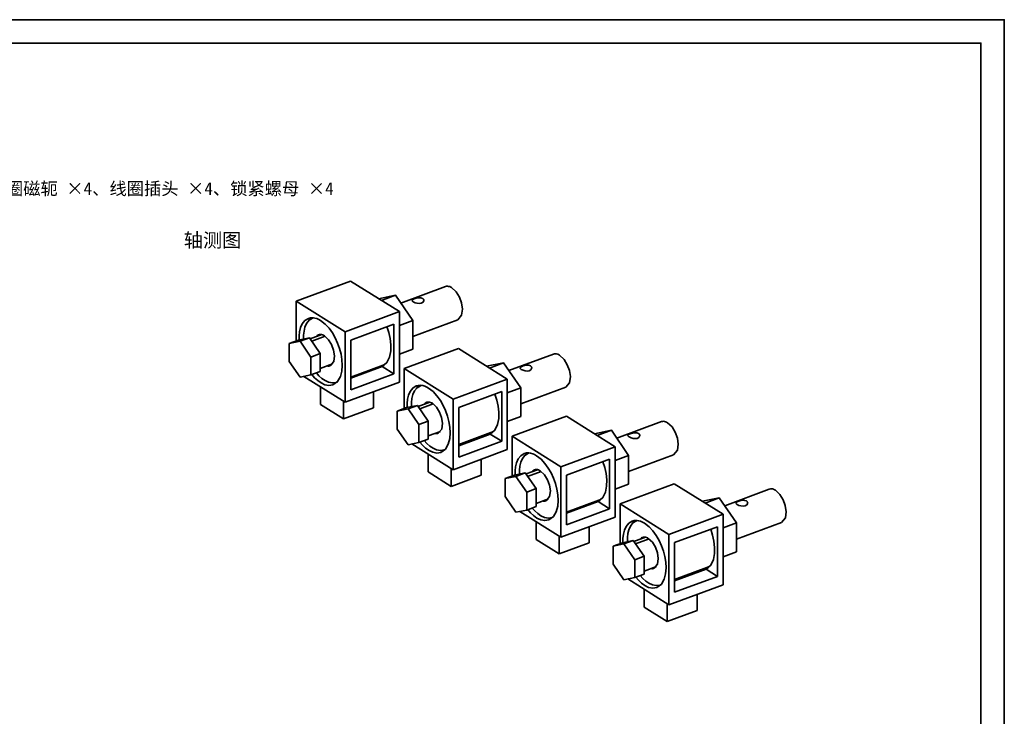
# Model space of a CAD drawing. Header units: millimetres. Extents: x 0 to 420, y 0 to 297.
# Tile 20 of 20: x 210 to 420, y 148 to 297. Entities that reach past the tile are written whole.
import ezdxf
from ezdxf.enums import TextEntityAlignment as Align

# ---------------------------------------------------------------- set-up
doc = ezdxf.new("R2010")
doc.units = ezdxf.units.MM
for name, color, linetype, lineweight, true_color in [('FRAME', 7, 'Continuous', 35, 0x3c3c3c), ('OUTLINE', 7, 'Continuous', 35, 0x141414), ('TEXT', 7, 'Continuous', 18, 0x141414)]:
    doc.layers.add(name, color=color, linetype=linetype, lineweight=lineweight, true_color=true_color)
doc.styles.add('ZH', font='simsun.ttc')

msp = doc.modelspace()

# ---------------------------------------------------------------- linework, layer by layer
at = {"layer": 'FRAME'}
for points in [[(0, 0), (420, 0), (420, 297), (0, 297)], [(5, 5), (415, 5), (415, 292), (5, 292)]]:
    msp.add_lwpolyline(points, close=True, dxfattribs=at)
at = {"layer": 'OUTLINE'}
for points in [[(268.97, 237), (280.55, 241.29)], [(290.98, 234.76), (280.55, 241.29)], [(291.3, 236.59), (300.81, 240.12)], [(300.81, 240.12), (301.04, 240.17), (301.27, 240.18), (301.49, 240.15), (301.71, 240.09), (301.92, 240), (302.12, 239.88)], [(302.12, 239.88), (303.08, 238.98), (303.77, 237.86), (304.22, 236.62), (304.42, 235.31), (304.26, 234.01), (303.44, 233.03)], [(290.15, 238.26), (286.56, 237.52)], [(290.15, 238.26), (287.16, 237.15)], [(293.84, 232.9), (290.15, 238.26)], [(295.94, 237.6), (295.55, 237.73), (295.15, 237.74), (294.74, 237.68), (294.35, 237.58), (293.96, 237.43), (293.68, 237.16)], [(296.2, 237.16), (296.19, 237.25), (296.17, 237.33), (296.13, 237.41), (296.08, 237.48), (296.01, 237.54), (295.94, 237.6)], [(279.41, 230.48), (268.97, 237)], [(268.97, 228.51), (268.97, 237)], [(293.68, 237.16), (293.7, 237.09), (293.73, 237.03), (293.78, 236.98), (293.83, 236.94), (293.89, 236.9), (293.94, 236.86)], [(293.94, 236.86), (294.34, 236.66), (294.77, 236.54), (295.21, 236.48), (295.65, 236.54), (296.03, 236.76), (296.2, 237.16)], [(269.6, 228.72), (269.6, 229.61), (269.7, 230.49), (269.91, 231.35), (270.27, 232.16), (270.82, 232.86), (271.57, 233.32)], [(270.55, 228.92), (270.55, 229.78), (270.64, 230.63), (270.85, 231.47), (271.2, 232.26), (271.73, 232.93), (272.46, 233.38)], [(271.57, 233.32), (272.02, 233.43), (272.47, 233.45), (272.93, 233.39), (273.37, 233.27), (273.79, 233.08), (274.19, 232.86)], [(271.57, 232.77), (271.66, 232.9), (271.76, 233.02), (271.86, 233.14), (271.97, 233.25), (272.08, 233.35), (272.2, 233.45)], [(272.46, 233.38), (272.49, 233.39), (272.52, 233.4), (272.55, 233.41), (272.58, 233.42), (272.62, 233.43), (272.65, 233.44)], [(272.46, 233.38), (272.63, 233.44)], [(279.41, 230.48), (290.98, 234.76)], [(290.98, 219.75), (290.98, 234.76)], [(274.19, 232.86), (275.15, 232.11), (275.98, 231.22), (276.7, 230.23), (277.3, 229.17), (277.81, 228.06), (278.22, 226.91), (278.53, 225.73), (278.73, 224.53), (278.8, 223.31), (278.7, 222.09), (278.4, 220.91), (277.79, 219.86), (276.81, 219.16)], [(280.61, 228.71), (289.78, 232.11)], [(288.32, 231.57), (288.73, 230.31), (289.01, 229.02), (289.16, 227.71), (289.13, 226.39), (288.89, 225.09), (288.32, 223.9), (287.33, 223.05)], [(289.78, 232.11), (289.78, 221.52)], [(293.84, 232.9), (290.98, 231.84)], [(293.84, 229.48), (303.44, 233.03)], [(293.84, 226.78), (293.84, 232.9)], [(271.8, 229.17), (269.5, 228.7)], [(271.8, 229.17), (269.8, 228.44)], [(274.1, 225.82), (271.8, 229.17)], [(271.95, 228.95), (274.43, 229.87)], [(275.16, 229.51), (272.3, 228.45)], [(273.25, 229.43), (273.32, 229.52), (273.39, 229.6), (273.48, 229.67), (273.57, 229.74), (273.66, 229.79), (273.77, 229.84)], [(273.77, 229.84), (273.97, 229.89), (274.19, 229.9), (274.4, 229.87), (274.61, 229.81), (274.8, 229.73), (274.99, 229.62)], [(274.99, 229.62), (275.88, 228.78), (276.53, 227.73), (276.95, 226.57), (277.14, 225.36), (276.98, 224.14), (276.21, 223.23)], [(279.41, 215.47), (279.41, 230.48)], [(269.5, 228.7), (267.5, 227.96)], [(269.8, 228.44), (267.5, 227.96)], [(267.5, 227.96), (267.5, 224.14)], [(272.1, 225.08), (269.8, 228.44)], [(280.61, 228.71), (280.61, 218.12)], [(292, 222.61), (303.57, 226.89)], [(314, 220.36), (303.57, 226.89)], [(274.1, 225.82), (272.1, 225.08)], [(272.1, 221.26), (272.1, 225.08)], [(274.1, 222), (274.1, 225.82)], [(293.84, 226.78), (290.98, 225.73)], [(314.32, 222.2), (323.84, 225.72)], [(323.84, 225.72), (324.06, 225.77), (324.29, 225.79), (324.51, 225.76), (324.74, 225.69), (324.95, 225.6), (325.15, 225.49)], [(325.15, 225.49), (326.11, 224.59), (326.79, 223.46), (327.25, 222.22), (327.45, 220.92), (327.28, 219.61), (326.46, 218.64)], [(267.5, 224.14), (269.8, 220.79)], [(274.1, 222.66), (276.73, 223.63)], [(276.21, 223.23), (276.11, 223.2), (276, 223.17), (275.89, 223.16), (275.77, 223.17), (275.66, 223.18), (275.55, 223.2)], [(280.61, 220.83), (287.5, 223.38)], [(280.61, 220.57), (287.33, 223.05)], [(287.75, 223.31), (287.68, 223.3), (287.61, 223.3), (287.54, 223.3), (287.47, 223.3), (287.4, 223.31), (287.33, 223.32)], [(289.78, 221.52), (287.33, 223.05)], [(288.38, 223.99), (288.26, 223.86), (288.12, 223.74), (287.98, 223.63), (287.83, 223.53), (287.67, 223.45), (287.5, 223.38)], [(302.43, 216.08), (292, 222.61)], [(292, 214.11), (292, 222.61)], [(313.17, 223.86), (309.58, 223.13)], [(313.17, 223.86), (310.18, 222.75)], [(316.86, 218.5), (313.17, 223.86)], [(318.96, 223.2), (318.58, 223.33), (318.17, 223.34), (317.76, 223.28), (317.37, 223.18), (316.99, 223.03), (316.7, 222.76)], [(316.7, 222.76), (316.72, 222.69), (316.76, 222.63), (316.8, 222.58), (316.85, 222.54), (316.91, 222.5), (316.97, 222.46)], [(316.97, 222.46), (317.37, 222.27), (317.79, 222.14), (318.23, 222.08), (318.67, 222.14), (319.05, 222.36), (319.22, 222.76)], [(319.22, 222.76), (319.21, 222.85), (319.19, 222.93), (319.15, 223.01), (319.1, 223.08), (319.03, 223.15), (318.96, 223.2)], [(269.8, 220.79), (272.1, 221.26)], [(279.41, 215.47), (270.63, 220.96)], [(274.1, 222), (272.1, 221.26)], [(276.81, 219.16), (275.94, 219.02), (275.08, 219.19), (274.28, 219.56), (273.56, 220.08), (272.91, 220.68), (272.33, 221.35)], [(277.52, 219.69), (276.71, 219.56), (275.89, 219.7), (275.13, 220.05), (274.45, 220.52), (273.83, 221.08), (273.28, 221.7)], [(280.61, 218.12), (289.78, 221.52)], [(274.13, 214.98), (274.13, 218.77)], [(277.71, 219.77), (277.68, 219.75), (277.65, 219.74), (277.62, 219.72), (277.59, 219.71), (277.55, 219.7), (277.52, 219.69)], [(277.52, 219.69), (277.69, 219.75)], [(279.41, 215.47), (290.98, 219.75)], [(292.62, 214.33), (292.62, 215.21), (292.72, 216.09), (292.93, 216.96), (293.29, 217.76), (293.84, 218.46), (294.59, 218.92)], [(293.57, 214.52), (293.57, 215.38), (293.67, 216.24), (293.87, 217.07), (294.22, 217.86), (294.75, 218.53), (295.48, 218.98)], [(294.59, 218.92), (295.04, 219.04), (295.5, 219.06), (295.95, 219), (296.39, 218.87), (296.81, 218.69), (297.21, 218.46)], [(294.59, 218.37), (294.68, 218.5), (294.78, 218.62), (294.88, 218.74), (294.99, 218.85), (295.1, 218.96), (295.22, 219.05)], [(295.48, 218.98), (295.65, 219.05)], [(295.48, 218.98), (295.51, 218.99), (295.54, 219), (295.57, 219.01), (295.61, 219.02), (295.64, 219.03), (295.67, 219.04)], [(297.21, 218.46), (298.18, 217.71), (299, 216.82), (299.72, 215.83), (300.33, 214.77), (300.84, 213.66), (301.25, 212.51), (301.55, 211.33), (301.75, 210.13), (301.82, 208.91), (301.72, 207.7), (301.42, 206.52), (300.81, 205.46), (299.83, 204.76)], [(302.43, 216.08), (314, 220.36)], [(314, 205.36), (314, 220.36)], [(316.86, 218.5), (314, 217.44)], [(316.86, 215.08), (326.46, 218.64)], [(316.86, 212.39), (316.86, 218.5)], [(285.43, 214.27), (285.43, 217.7)], [(303.63, 214.32), (312.81, 217.71)], [(311.34, 217.17), (311.75, 215.91), (312.03, 214.62), (312.18, 213.31), (312.16, 211.99), (311.91, 210.69), (311.35, 209.5), (310.35, 208.66)], [(312.81, 217.71), (312.81, 207.12)], [(279.04, 211.91), (274.13, 214.98)], [(279.04, 211.91), (279.04, 215.7)], [(279.04, 211.91), (285.43, 214.27)], [(292.52, 214.31), (290.52, 213.57)], [(294.82, 214.78), (292.52, 214.31)], [(294.82, 214.78), (292.82, 214.04)], [(297.12, 211.43), (294.82, 214.78)], [(294.97, 214.55), (297.45, 215.47)], [(298.18, 215.11), (295.32, 214.05)], [(296.27, 215.03), (296.34, 215.12), (296.42, 215.2), (296.5, 215.28), (296.59, 215.34), (296.69, 215.4), (296.79, 215.44)], [(296.79, 215.44), (297, 215.49), (297.21, 215.5), (297.42, 215.48), (297.63, 215.42), (297.82, 215.33), (298.01, 215.23)], [(298.01, 215.23), (298.91, 214.38), (299.55, 213.33), (299.97, 212.18), (300.16, 210.96), (300.01, 209.74), (299.23, 208.83)], [(302.43, 201.07), (302.43, 216.08)], [(303.63, 214.32), (303.63, 203.72)], [(292.82, 214.04), (290.52, 213.57)], [(290.52, 213.57), (290.52, 209.74)], [(295.13, 210.69), (292.82, 214.04)], [(316.86, 212.39), (314, 211.33)], [(315.02, 208.21), (326.59, 212.49)], [(337.03, 205.96), (326.59, 212.49)], [(297.12, 211.43), (295.13, 210.69)], [(295.13, 206.87), (295.13, 210.69)], [(297.12, 207.6), (297.12, 211.43)], [(337.34, 207.8), (346.86, 211.32)], [(346.86, 211.32), (347.08, 211.38), (347.31, 211.39), (347.54, 211.36), (347.76, 211.29), (347.97, 211.2), (348.17, 211.09)], [(348.17, 211.09), (349.13, 210.19), (349.81, 209.06), (350.27, 207.82), (350.47, 206.52), (350.31, 205.21), (349.48, 204.24)], [(290.52, 209.74), (292.82, 206.39)], [(297.12, 208.26), (299.75, 209.24)], [(299.23, 208.83), (299.13, 208.8), (299.02, 208.78), (298.91, 208.77), (298.8, 208.77), (298.69, 208.78), (298.58, 208.8)], [(303.63, 206.43), (310.52, 208.98)], [(303.63, 206.17), (310.35, 208.66)], [(310.77, 208.91), (310.7, 208.9), (310.63, 208.9), (310.56, 208.9), (310.49, 208.91), (310.42, 208.91), (310.35, 208.92)], [(312.81, 207.12), (310.35, 208.66)], [(311.41, 209.59), (311.28, 209.46), (311.14, 209.34), (311, 209.23), (310.85, 209.14), (310.69, 209.05), (310.52, 208.98)], [(325.45, 201.68), (315.02, 208.21)], [(315.02, 199.71), (315.02, 208.21)], [(336.2, 209.47), (332.6, 208.73)], [(336.2, 209.47), (333.2, 208.36)], [(339.88, 204.1), (336.2, 209.47)], [(341.98, 208.8), (341.6, 208.93), (341.19, 208.94), (340.78, 208.88), (340.39, 208.78), (340.01, 208.63), (339.73, 208.36)], [(339.73, 208.36), (339.74, 208.3), (339.78, 208.24), (339.82, 208.19), (339.88, 208.14), (339.93, 208.1), (339.99, 208.06)], [(339.99, 208.06), (340.39, 207.87), (340.81, 207.74), (341.25, 207.69), (341.69, 207.74), (342.07, 207.96), (342.24, 208.36)], [(342.24, 208.36), (342.24, 208.45), (342.21, 208.54), (342.17, 208.62), (342.12, 208.69), (342.05, 208.75), (341.98, 208.8)], [(292.82, 206.39), (295.13, 206.87)], [(302.43, 201.07), (293.65, 206.56)], [(297.12, 207.6), (295.13, 206.87)], [(299.83, 204.76), (298.97, 204.62), (298.1, 204.79), (297.3, 205.17), (296.58, 205.68), (295.93, 206.28), (295.35, 206.95)], [(300.54, 205.29), (299.73, 205.16), (298.91, 205.31), (298.16, 205.65), (297.47, 206.12), (296.85, 206.68), (296.3, 207.3)], [(303.63, 203.72), (312.81, 207.12)], [(325.45, 201.68), (337.03, 205.96)], [(337.03, 190.96), (337.03, 205.96)], [(297.15, 200.58), (297.15, 204.38)], [(300.73, 205.37), (300.7, 205.35), (300.67, 205.34), (300.64, 205.33), (300.61, 205.31), (300.58, 205.3), (300.54, 205.29)], [(300.54, 205.29), (300.72, 205.35)], [(302.43, 201.07), (314, 205.36)], [(315.64, 199.93), (315.64, 200.82), (315.74, 201.7), (315.95, 202.56), (316.32, 203.37), (316.86, 204.06), (317.61, 204.53)], [(316.59, 200.12), (316.59, 200.98), (316.69, 201.84), (316.89, 202.67), (317.24, 203.46), (317.77, 204.13), (318.5, 204.58)], [(317.61, 204.53), (318.06, 204.64), (318.52, 204.66), (318.97, 204.6), (319.41, 204.47), (319.83, 204.29), (320.23, 204.06)], [(317.61, 203.97), (317.7, 204.1), (317.8, 204.22), (317.9, 204.34), (318.01, 204.45), (318.12, 204.56), (318.25, 204.66)], [(318.5, 204.58), (318.53, 204.6), (318.56, 204.61), (318.6, 204.62), (318.63, 204.63), (318.66, 204.64), (318.69, 204.65)], [(318.5, 204.58), (318.67, 204.65)], [(320.23, 204.06), (321.2, 203.32), (322.03, 202.42), (322.74, 201.43), (323.35, 200.37), (323.86, 199.27), (324.27, 198.12), (324.58, 196.94), (324.77, 195.73), (324.84, 194.51), (324.75, 193.3), (324.44, 192.12), (323.84, 191.06), (322.86, 190.36)], [(339.88, 204.1), (337.03, 203.05)], [(339.88, 200.69), (349.48, 204.24)], [(339.88, 197.99), (339.88, 204.1)], [(308.45, 199.87), (308.45, 203.3)], [(325.45, 186.68), (325.45, 201.68)], [(326.65, 199.92), (335.83, 203.31)], [(334.36, 202.77), (334.77, 201.52), (335.06, 200.23), (335.2, 198.91), (335.18, 197.59), (334.93, 196.29), (334.37, 195.11), (333.37, 194.26)], [(335.83, 203.31), (335.83, 192.72)], [(302.06, 197.51), (297.15, 200.58)], [(302.06, 197.51), (302.06, 201.3)], [(302.06, 197.51), (308.45, 199.87)], [(315.54, 199.91), (313.54, 199.17)], [(315.85, 199.64), (313.54, 199.17)], [(317.84, 200.38), (315.54, 199.91)], [(317.84, 200.38), (315.85, 199.64)], [(318.15, 196.29), (315.85, 199.64)], [(320.14, 197.03), (317.84, 200.38)], [(317.99, 200.16), (320.47, 201.07)], [(321.2, 200.71), (318.34, 199.65)], [(319.29, 200.64), (319.36, 200.72), (319.44, 200.8), (319.52, 200.88), (319.61, 200.94), (319.71, 201), (319.81, 201.04)], [(319.81, 201.04), (320.02, 201.1), (320.23, 201.11), (320.44, 201.08), (320.65, 201.02), (320.85, 200.93), (321.03, 200.83)], [(321.03, 200.83), (321.93, 199.99), (322.57, 198.94), (322.99, 197.78), (323.18, 196.56), (323.03, 195.34), (322.26, 194.43)], [(326.65, 199.92), (326.65, 189.33)], [(313.54, 199.17), (313.54, 195.35)], [(339.88, 197.99), (337.03, 196.93)], [(338.04, 193.81), (349.61, 198.09)], [(360.05, 191.57), (349.61, 198.09)], [(313.54, 195.35), (315.85, 192)], [(320.14, 197.03), (318.15, 196.29)], [(318.15, 192.47), (318.15, 196.29)], [(320.14, 193.21), (320.14, 197.03)], [(360.36, 193.4), (369.88, 196.92)], [(369.88, 196.92), (370.1, 196.98), (370.33, 196.99), (370.56, 196.96), (370.78, 196.9), (370.99, 196.8), (371.19, 196.69)], [(371.19, 196.69), (372.15, 195.79), (372.84, 194.67), (373.29, 193.43), (373.49, 192.12), (373.33, 190.82), (372.5, 189.84)], [(320.14, 193.21), (318.15, 192.47)], [(320.14, 193.87), (322.77, 194.84)], [(322.26, 194.43), (322.15, 194.4), (322.04, 194.38), (321.93, 194.37), (321.82, 194.37), (321.71, 194.38), (321.6, 194.4)], [(326.65, 192.03), (333.54, 194.58)], [(326.65, 191.77), (333.37, 194.26)], [(333.8, 194.51), (333.73, 194.51), (333.65, 194.51), (333.58, 194.51), (333.51, 194.51), (333.44, 194.51), (333.37, 194.52)], [(335.83, 192.72), (333.37, 194.26)], [(334.43, 195.19), (334.3, 195.06), (334.17, 194.94), (334.02, 194.84), (333.87, 194.74), (333.71, 194.65), (333.54, 194.58)], [(348.47, 187.28), (338.04, 193.81)], [(338.04, 185.32), (338.04, 193.81)], [(359.22, 195.07), (355.63, 194.33)], [(359.22, 195.07), (356.22, 193.96)], [(362.9, 189.71), (359.22, 195.07)], [(365, 194.4), (364.62, 194.53), (364.21, 194.54), (363.81, 194.49), (363.41, 194.38), (363.03, 194.24), (362.75, 193.96)], [(362.75, 193.96), (362.76, 193.9), (362.8, 193.84), (362.84, 193.79), (362.9, 193.74), (362.95, 193.7), (363.01, 193.66)], [(363.01, 193.66), (363.41, 193.47), (363.83, 193.34), (364.27, 193.29), (364.71, 193.34), (365.09, 193.57), (365.27, 193.96)], [(365.27, 193.96), (365.26, 194.05), (365.23, 194.14), (365.19, 194.22), (365.14, 194.29), (365.08, 194.35), (365, 194.4)], [(315.85, 192), (318.15, 192.47)], [(325.45, 186.68), (316.68, 192.17)], [(322.86, 190.36), (321.99, 190.22), (321.12, 190.39), (320.32, 190.77), (319.6, 191.28), (318.95, 191.88), (318.37, 192.55)], [(323.57, 190.89), (322.75, 190.76), (321.93, 190.91), (321.18, 191.25), (320.49, 191.72), (319.88, 192.28), (319.32, 192.9)], [(326.65, 189.33), (335.83, 192.72)], [(348.47, 187.28), (360.05, 191.57)], [(360.05, 176.56), (360.05, 191.57)], [(320.17, 186.18), (320.17, 189.98)], [(323.75, 190.97), (323.72, 190.96), (323.69, 190.94), (323.66, 190.93), (323.63, 190.92), (323.6, 190.9), (323.57, 190.89)], [(323.57, 190.89), (323.74, 190.96)], [(325.45, 186.68), (337.03, 190.96)], [(338.66, 185.53), (338.67, 186.42), (338.76, 187.3), (338.98, 188.16), (339.34, 188.97), (339.89, 189.66), (340.64, 190.13)], [(339.61, 185.73), (339.62, 186.59), (339.71, 187.44), (339.91, 188.28), (340.26, 189.06), (340.79, 189.74), (341.52, 190.19)], [(340.64, 190.13), (341.08, 190.24), (341.54, 190.26), (341.99, 190.2), (342.43, 190.07), (342.86, 189.89), (343.26, 189.67)], [(340.64, 189.58), (340.72, 189.7), (340.82, 189.83), (340.92, 189.94), (341.03, 190.06), (341.15, 190.16), (341.27, 190.26)], [(341.52, 190.19), (341.55, 190.2), (341.58, 190.21), (341.62, 190.22), (341.65, 190.23), (341.68, 190.24), (341.71, 190.25)], [(341.52, 190.19), (341.69, 190.25)], [(343.26, 189.67), (344.22, 188.92), (345.05, 188.02), (345.76, 187.03), (346.37, 185.98), (346.88, 184.87), (347.29, 183.72), (347.6, 182.54), (347.79, 181.33), (347.86, 180.12), (347.77, 178.9), (347.46, 177.72), (346.86, 176.67), (345.88, 175.96)], [(362.9, 189.71), (360.05, 188.65)], [(362.9, 186.29), (372.5, 189.84)], [(362.9, 183.59), (362.9, 189.71)], [(325.08, 183.11), (325.08, 186.91)], [(331.47, 185.47), (331.47, 188.9)], [(348.47, 172.28), (348.47, 187.28)], [(349.67, 185.52), (358.85, 188.92)], [(357.38, 188.37), (357.79, 187.12), (358.08, 185.83), (358.22, 184.51), (358.2, 183.19), (357.95, 181.9), (357.39, 180.71), (356.39, 179.86)], [(358.85, 188.92), (358.85, 178.32)], [(325.08, 183.11), (320.17, 186.18)], [(325.08, 183.11), (331.47, 185.47)], [(338.56, 185.51), (336.56, 184.77)], [(338.87, 185.24), (336.56, 184.77)], [(340.86, 185.98), (338.56, 185.51)], [(340.86, 185.98), (338.87, 185.24)], [(341.17, 181.89), (338.87, 185.24)], [(343.16, 182.63), (340.86, 185.98)], [(341.02, 185.76), (343.49, 186.67)], [(344.22, 186.32), (341.36, 185.26)], [(342.31, 186.24), (342.38, 186.33), (342.46, 186.41), (342.54, 186.48), (342.63, 186.55), (342.73, 186.6), (342.83, 186.65)], [(342.83, 186.65), (343.04, 186.7), (343.25, 186.71), (343.47, 186.68), (343.67, 186.62), (343.87, 186.54), (344.05, 186.43)], [(344.05, 186.43), (344.95, 185.59), (345.59, 184.54), (346.01, 183.38), (346.2, 182.16), (346.05, 180.95), (345.28, 180.04)], [(349.67, 185.52), (349.67, 174.93)], [(336.56, 184.77), (336.56, 180.95)], [(362.9, 183.59), (360.05, 182.53)], [(336.56, 180.95), (338.87, 177.6)], [(343.16, 182.63), (341.17, 181.89)], [(341.17, 178.07), (341.17, 181.89)], [(343.16, 178.81), (343.16, 182.63)], [(357.45, 180.8), (357.32, 180.67), (357.19, 180.55), (357.04, 180.44), (356.89, 180.34), (356.73, 180.26), (356.56, 180.19)], [(343.16, 178.81), (341.17, 178.07)], [(346.59, 176.49), (345.77, 176.36), (344.96, 176.51), (344.2, 176.85), (343.51, 177.33), (342.9, 177.88), (342.34, 178.5)], [(343.16, 179.47), (345.8, 180.44)], [(345.28, 180.04), (345.17, 180), (345.06, 179.98), (344.95, 179.97), (344.84, 179.97), (344.73, 179.99), (344.62, 180.01)], [(349.67, 177.64), (356.56, 180.19)], [(349.67, 177.37), (356.39, 179.86)], [(356.82, 180.11), (356.75, 180.11), (356.68, 180.11), (356.61, 180.11), (356.53, 180.11), (356.46, 180.12), (356.39, 180.12)], [(358.85, 178.32), (356.39, 179.86)], [(338.87, 177.6), (341.17, 178.07)], [(348.47, 172.28), (339.7, 177.77)], [(345.88, 175.96), (345.01, 175.83), (344.14, 175.99), (343.34, 176.37), (342.62, 176.88), (341.98, 177.49), (341.4, 178.15)], [(346.77, 176.57), (346.74, 176.56), (346.71, 176.55), (346.68, 176.53), (346.65, 176.52), (346.62, 176.51), (346.59, 176.49)], [(346.59, 176.49), (346.76, 176.56)], [(348.47, 172.28), (360.05, 176.56)], [(349.67, 174.93), (358.85, 178.32)], [(343.2, 171.78), (343.2, 175.58)], [(354.49, 171.08), (354.49, 174.5)], [(348.11, 168.71), (348.11, 172.51)], [(348.11, 168.71), (343.2, 171.78)], [(348.11, 168.71), (354.49, 171.08)]]:
    msp.add_lwpolyline(points, dxfattribs=at)

# ---------------------------------------------------------------- texts
at = {"layer": 'TEXT', "style": 'ZH'}
for s, height, p in [('零件：阀座组件 ×4、阀体密封圈 ×4、动铁芯 ×4、复位弹簧 ×4、阀体螺母 ×4、导磁套管 ×4、电磁线圈 ×4、线圈磁轭 ×4、线圈插头 ×4、锁紧螺母 ×4', 2.7, (12, 261)), ('轴测图', 3, (245, 250))]:
    msp.add_text(s, height=height, dxfattribs=at).set_placement(p, align=Align.MIDDLE_LEFT)

doc.saveas('drawing.dxf')
